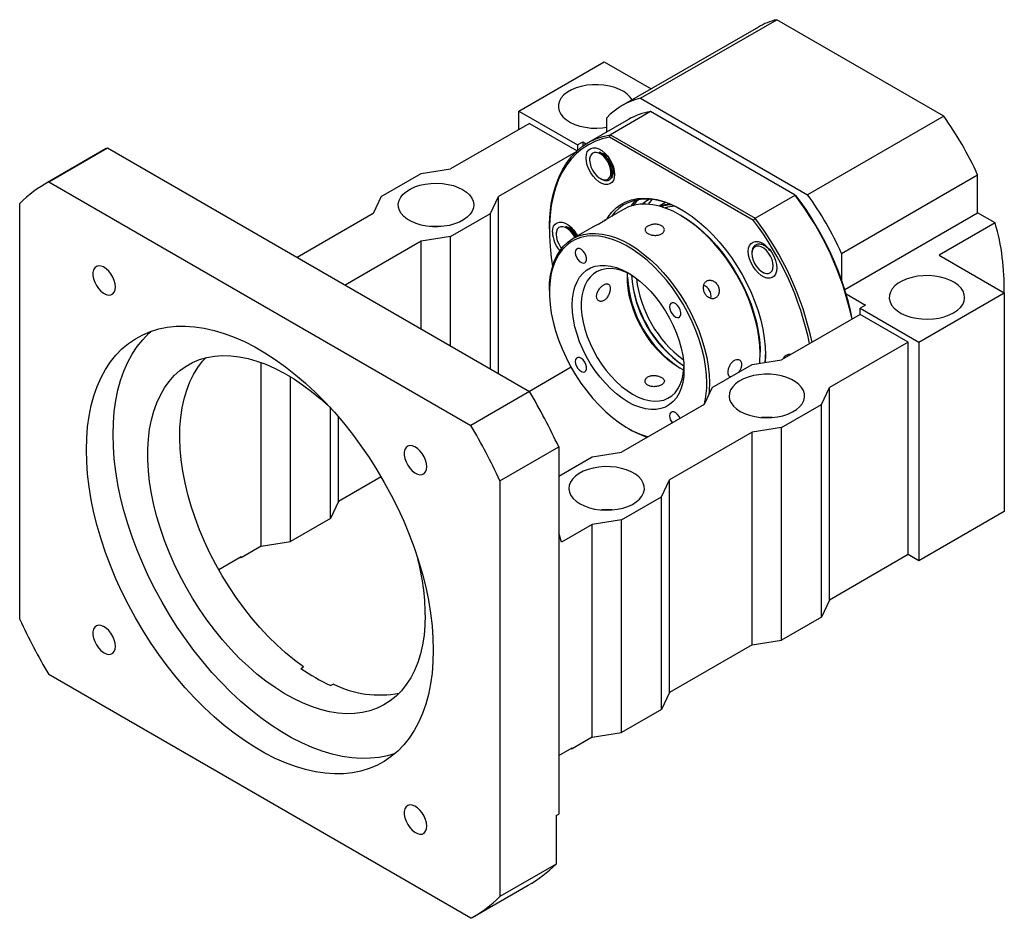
# Model space of a CAD drawing. Header units: millimetres. Extents: x 24 to 293, y 4 to 207.
# Tile 5 of 5: x 194 to 281, y 104 to 183. Entities that reach past the tile are written whole.
import ezdxf

# ---------------------------------------------------------------- set-up
doc = ezdxf.new("R2010")
doc.units = ezdxf.units.MM

msp = doc.modelspace()

# ---------------------------------------------------------------- linework, layer by layer
at = {"color": 7, "linetype": 'Continuous', "lineweight": 25}
for p, q in [((249.2592, 176.0712), (261.28, 183.0106)), ((276.0373, 174.4914), (261.28, 183.0106)), ((259.6594, 182.364), (247.6386, 175.4245)), ((238.4888, 174.94), (246.0313, 179.2942)), ((246.0313, 179.2942), (250.1865, 176.8954)), ((249.2592, 176.0712), (264.0165, 167.552)), ((238.4888, 174.94), (243.6742, 171.9465)), ((238.4888, 173.3071), (238.4888, 174.94)), ((250.1256, 174.8906), (246.59, 172.8496)), ((262.9145, 167.5077), (250.1256, 174.8906)), ((248.1874, 174.2017), (244.6518, 172.1607)), ((246.267, 173.0931), (246.267, 174.3432)), ((276.0373, 174.4914), (264.0165, 167.552)), ((239.4316, 173.8514), (232.4784, 169.8374)), ((239.4316, 173.8514), (243.6455, 171.4187)), ((243.6742, 171.9465), (244.1457, 172.2187)), ((244.1457, 172.2187), (244.1457, 171.8306)), ((244.1457, 172.2187), (244.4537, 172.0408)), ((259.2262, 165.2827), (246.507, 172.6253)), ((246.59, 172.8496), (259.3789, 165.4667)), ((202.0627, 171.6301), (196.8772, 168.6366)), ((196.9825, 168.6967), (202.1679, 171.6902)), ((202.0627, 171.6301), (202.1679, 171.6902)), ((202.1679, 171.6902), (239.4543, 150.1652)), ((243.6742, 171.9465), (243.6742, 171.445)), ((243.5549, 171.3333), (236.721, 167.3882)), ((244.7572, 170.7995), (244.7572, 170.6158)), ((229.8857, 169.4292), (232.4784, 169.8374)), ((226.3501, 167.3882), (229.8857, 169.4292)), ((245.6998, 168.9829), (245.799, 168.9257)), ((246.583, 168.9694), (246.5839, 168.9699)), ((267.0088, 162.3692), (279.0296, 169.3087)), ((279.0296, 165.9595), (279.0296, 169.3087)), ((196.9825, 168.6967), (234.2689, 147.1717)), ((226.3501, 167.3882), (225.643, 165.8914)), ((236.0139, 165.8914), (236.721, 167.3882)), ((236.721, 151.7431), (236.721, 167.3882)), ((259.3789, 165.4667), (262.9145, 167.5077)), ((194.4125, 130.0337), (194.4125, 166.7781)), ((247.7492, 166.251), (246.0988, 165.2983)), ((251.4654, 166.8568), (250.9104, 166.5364)), ((251.4537, 166.3496), (251.5203, 166.4145)), ((251.5859, 166.426), (251.4705, 166.3593)), ((225.643, 165.8914), (218.9279, 162.0149)), ((232.4784, 163.8504), (236.0139, 165.8914)), ((236.0139, 152.1513), (236.0139, 165.8914)), ((252.8678, 165.6872), (252.7499, 165.7552)), ((267.2901, 159.1825), (279.0296, 165.9595)), ((280.5727, 165.0687), (279.0296, 165.9595)), ((241.1994, 164.53), (241.1994, 164.3939)), ((244.9283, 164.6225), (243.2708, 163.6657)), ((280.5727, 165.0687), (275.623, 162.2113)), ((232.4784, 163.8504), (229.8857, 163.4422)), ((232.4784, 154.1923), (232.4784, 163.8504)), ((241.7886, 164.2349), (241.7886, 164.0537)), ((229.8857, 163.4422), (223.1706, 159.5656)), ((229.8857, 155.6891), (229.8857, 163.4422)), ((259.0905, 162.3933), (259.0905, 162.3414)), ((267.0088, 162.3692), (267.0088, 160.0209)), ((275.623, 162.2113), (281.3866, 158.884)), ((260.0332, 160.7085), (260.0746, 160.6846)), ((260.0774, 160.6897), (260.2077, 160.6176)), ((260.0877, 160.677), (260.1922, 160.6166)), ((260.2077, 160.6176), (260.0945, 160.6882)), ((241.1994, 159.0873), (241.1994, 158.9512)), ((267.4114, 158.7876), (269.1301, 157.7954)), ((273.8441, 154.5298), (281.3866, 158.884)), ((281.3866, 158.884), (281.3866, 139.5592)), ((269.1301, 157.7954), (268.6587, 157.5233)), ((268.6587, 157.5233), (273.8441, 154.5298)), ((268.6587, 156.979), (268.6587, 157.5233)), ((268.6587, 156.979), (261.7055, 152.9649)), ((272.9013, 154.5297), (268.6587, 156.979)), ((272.9013, 154.5297), (265.9481, 150.5157)), ((272.9013, 135.7493), (272.9013, 154.5297)), ((273.8441, 154.5298), (273.8441, 135.205)), ((259.8199, 153.5085), (259.8199, 153.6445)), ((215.7435, 136.4977), (215.7435, 152.7283)), ((243.1201, 152.3018), (239.4367, 150.1754)), ((255.5772, 150.5157), (259.1127, 152.5567)), ((259.1127, 152.5567), (261.7055, 152.9649)), ((218.3363, 136.9059), (218.3363, 151.4639)), ((255.5772, 150.5157), (254.8701, 149.019)), ((265.241, 149.019), (265.9481, 150.5157)), ((265.9481, 131.7353), (265.9481, 150.5157)), ((239.4543, 150.1652), (234.2689, 147.1717)), ((254.8701, 149.019), (247.5633, 144.8009)), ((261.7055, 146.978), (265.241, 149.019)), ((265.241, 130.2385), (265.241, 149.019)), ((221.8718, 138.9469), (221.8718, 148.6973)), ((222.5789, 140.4436), (222.5789, 147.9105)), ((248.1515, 146.9085), (248.2693, 146.8405)), ((259.1127, 146.5697), (251.806, 142.3516)), ((261.7055, 146.978), (259.1127, 146.5697)), ((259.1127, 127.7893), (259.1127, 146.5697)), ((261.7055, 128.1975), (261.7055, 146.978)), ((236.8389, 142.2858), (242.0243, 145.2793)), ((242.0243, 145.2793), (242.0243, 112.8354)), ((242.0243, 142.6918), (244.9706, 144.3927)), ((244.9706, 144.3927), (247.5633, 144.8009)), ((226.3424, 142.6163), (222.5789, 140.4436)), ((236.8389, 142.2858), (236.8389, 105.5415)), ((251.0989, 140.8549), (251.806, 142.3516)), ((251.806, 123.5712), (251.806, 142.3516)), ((222.5789, 140.4436), (221.8718, 138.9469)), ((247.5633, 138.8139), (251.0989, 140.8549)), ((251.0989, 122.0745), (251.0989, 140.8549)), ((281.3866, 139.5592), (273.8441, 135.205)), ((221.8718, 138.9469), (218.3363, 136.9059)), ((244.9706, 138.4057), (242.26, 136.8409)), ((247.5633, 138.8139), (244.9706, 138.4057)), ((244.9706, 119.6252), (244.9706, 138.4057)), ((247.5633, 120.0334), (247.5633, 138.8139)), ((242.26, 136.8409), (242.0243, 137.6847)), ((215.7435, 136.4977), (218.3363, 136.9059)), ((215.7435, 136.4977), (213.9758, 135.4772)), ((272.9013, 135.7493), (265.9481, 131.7353)), ((273.8441, 135.205), (272.9013, 135.7493)), ((213.9758, 135.5588), (211.9929, 134.4141)), ((213.905, 135.518), (213.9758, 135.4772)), ((213.9758, 135.5588), (213.9758, 135.4772)), ((265.9481, 131.7353), (265.241, 130.2385)), ((265.241, 130.2385), (261.7055, 128.1975)), ((259.1127, 127.7893), (261.7055, 128.1975)), ((259.1127, 127.7893), (251.806, 123.5712)), ((219.2608, 125.7044), (219.4965, 125.8405)), ((234.2689, 103.6229), (196.9825, 125.1479)), ((222.1258, 124.3226), (221.8901, 124.1866)), ((251.806, 123.5712), (251.0989, 122.0745)), ((251.0989, 122.0745), (247.5633, 120.0334)), ((244.9706, 119.6252), (247.5633, 120.0334)), ((244.9706, 119.6252), (243.2028, 118.6047)), ((242.0243, 118.006), (243.2028, 118.6864)), ((243.1321, 118.6455), (243.2028, 118.6047)), ((243.2028, 118.6047), (243.2028, 118.6864)), ((241.7886, 112.6994), (242.0243, 112.8354)), ((241.7886, 112.6994), (241.7886, 108.3989)), ((241.7886, 108.3989), (236.8389, 105.5415)), ((234.3742, 103.683), (239.3239, 106.5404))]:
    msp.add_line(p, q, dxfattribs=at)
at = {"color": 7, "linetype": 'Continuous', "lineweight": 25, "flags": 128}
for points in [[(248.5046, 175.9244), (248.3392, 176.1689), (248.0868, 176.425), (247.7697, 176.6558), (247.3953, 176.856), (246.9724, 177.0208), (246.5108, 177.1465), (246.0214, 177.23), (245.5156, 177.2693), (245.0054, 177.2637), (244.5026, 177.2132), (244.0191, 177.1189), (243.5662, 176.9831), (243.1545, 176.8091), (242.7936, 176.6007), (242.4921, 176.3631), (242.2569, 176.1016), (242.0937, 175.8225), (242.0061, 175.5322), (241.9963, 175.2377), (242.0646, 174.9457), (242.2092, 174.6632), (242.4268, 174.3967), (242.7124, 174.1526), (243.0591, 173.9364), (243.459, 173.7534), (243.9026, 173.6077), (244.3795, 173.5028), (244.8785, 173.4412), (245.388, 173.4243), (245.896, 173.4525), (246.267, 173.5025)], [(241.1994, 164.53), (241.2063, 164.9939), (241.262, 165.8953), (241.3732, 166.7581), (241.5392, 167.5783), (241.7593, 168.3518), (242.0326, 169.0751), (242.3576, 169.7447), (242.7328, 170.3575), (243.1566, 170.9106), (243.6268, 171.4013), (244.1413, 171.8274), (244.6975, 172.1868), (245.293, 172.4778), (245.9248, 172.6991), (246.59, 172.8496)], [(246.507, 172.6253), (245.8518, 172.4739), (245.2294, 172.2528), (244.643, 171.9631), (244.0953, 171.6062), (243.5887, 171.1837), (243.1258, 170.6976), (242.7087, 170.1503), (242.3393, 169.5442), (242.0194, 168.8823), (241.7505, 168.1676), (241.5338, 167.4035), (241.3704, 166.5936), (241.261, 165.7417), (241.2062, 164.8518), (241.2062, 163.9281), (241.261, 162.9749), (241.3704, 161.9968), (241.4902, 161.2369)], [(244.439, 170.7995), (244.4665, 171.0864), (244.548, 171.3289), (244.6798, 171.5164), (244.8562, 171.6408), (245.0695, 171.6966), (245.3103, 171.6814), (245.5682, 171.5959), (245.8318, 171.4437), (246.0896, 171.2315), (246.3305, 170.9687), (246.5437, 170.6666), (246.7201, 170.3385), (246.852, 169.9988), (246.9334, 169.6623), (246.961, 169.3436), (246.9334, 169.0568), (246.852, 168.8143), (246.7201, 168.6267), (246.5437, 168.5023), (246.3305, 168.4465), (246.0896, 168.4617), (245.8318, 168.5473), (245.5682, 168.6995), (245.3103, 168.9116), (245.0695, 169.1745), (244.8562, 169.4765), (244.6798, 169.8046), (244.548, 170.1443), (244.4665, 170.4809), (244.439, 170.7995)], [(246.6425, 169.5527), (246.6099, 169.8313), (246.5244, 170.1238), (246.391, 170.4133), (246.2174, 170.683), (246.0137, 170.9171), (245.7919, 171.1021), (245.5646, 171.2271), (245.3453, 171.2851), (245.1465, 171.2725), (244.9799, 171.1901), (244.8552, 171.0427), (244.7796, 170.8388), (244.7574, 170.5904), (244.79, 170.3118), (244.8755, 170.0193), (245.009, 169.7298), (245.1825, 169.4602), (245.3862, 169.226), (245.6081, 169.0411), (245.8353, 168.916), (246.0547, 168.8581), (246.2534, 168.8707), (246.42, 168.9531), (246.5447, 169.1005), (246.6204, 169.3043), (246.6425, 169.5527)], [(233.539, 168.0005), (233.8712, 167.7768), (234.1404, 167.5265), (234.3402, 167.2554), (234.4659, 166.9699), (234.5147, 166.6766), (234.4854, 166.3825), (234.3787, 166.0944), (234.197, 165.8191), (233.9447, 165.5631), (233.6276, 165.3322), (233.2532, 165.132), (232.8302, 164.9672), (232.3686, 164.8415), (231.8792, 164.7581), (231.3735, 164.7187), (230.8632, 164.7243), (230.3605, 164.7748), (229.877, 164.8691), (229.4241, 165.0049), (229.0123, 165.1789), (228.6515, 165.3873), (228.3499, 165.6249), (228.1148, 165.8864), (227.9515, 166.1655), (227.864, 166.4558), (227.8542, 166.7503), (227.9224, 167.0423), (228.0671, 167.3248), (228.2847, 167.5913), (228.5702, 167.8354), (228.917, 168.0516), (229.3169, 168.2346), (229.7605, 168.3803), (230.2374, 168.4852), (230.7364, 168.5468), (231.2459, 168.5637), (231.7539, 168.5355), (232.2485, 168.4629), (232.718, 168.3476), (233.1516, 168.1922), (233.539, 168.0005)], [(246.2661, 165.3948), (246.3848, 165.5817), (246.7153, 166.0107), (247.09, 166.3795), (247.5064, 166.6854), (247.9614, 166.9263), (248.4517, 167.1004), (248.9739, 167.2065), (249.524, 167.2438), (250.0983, 167.2121), (250.6925, 167.1115), (251.3024, 166.9428), (251.9236, 166.7072), (252.5515, 166.4064), (253.1817, 166.0426), (253.8097, 165.6184), (254.4309, 165.1368), (255.0407, 164.6013), (255.635, 164.0158), (256.2092, 163.3846), (256.7594, 162.712), (257.2816, 162.0031), (257.7719, 161.2628), (258.2269, 160.4966), (258.6433, 159.7099), (259.018, 158.9085), (259.3484, 158.098), (259.6322, 157.2844), (259.8671, 156.4735), (260.0517, 155.6711), (260.1845, 154.883), (260.2645, 154.1149), (260.2913, 153.3724), (260.2702, 152.739)], [(252.927, 166.1971), (252.8273, 166.253), (252.1999, 166.5683), (251.5783, 166.8182), (250.9671, 167.0008), (250.3709, 167.1147), (249.794, 167.1591), (249.2407, 167.1337), (248.7152, 167.0386), (248.2212, 166.8746), (247.7625, 166.6429), (247.3425, 166.3451), (246.9643, 165.9836), (246.6831, 165.6355)], [(248.4625, 166.5692), (248.5516, 166.7001), (248.8478, 167.0698)], [(249.0678, 167.1106), (248.869, 166.9141), (248.6043, 166.5989)], [(249.3631, 166.7136), (249.592, 166.9025), (249.9953, 167.1614)], [(249.9519, 166.7046), (250.0619, 166.8619), (250.2764, 167.1266)], [(259.7796, 152.6617), (259.7929, 152.8123), (259.8199, 153.5085), (259.7929, 154.2357), (259.7124, 154.9884), (259.5789, 155.7609), (259.3934, 156.5474), (259.1573, 157.3418), (258.8725, 158.1381), (258.5411, 158.9302), (258.1655, 159.7121), (257.7488, 160.4779), (257.294, 161.2217), (256.8046, 161.9379), (256.2843, 162.6209), (255.7371, 163.2657), (255.1672, 163.8673), (254.5789, 164.4212), (253.9767, 164.923), (253.3651, 165.3691), (252.7488, 165.7559), (252.1325, 166.0806), (251.5209, 166.3407), (250.9187, 166.5342), (250.3303, 166.6596), (249.7604, 166.716), (249.2132, 166.703), (248.693, 166.6206), (248.2036, 166.4695), (247.7492, 166.251)], [(252.8678, 165.6872), (253.0205, 165.5971), (253.6342, 165.1957), (254.242, 164.7352), (254.839, 164.2194), (255.4206, 163.6523), (255.9821, 163.0382), (256.5193, 162.382), (257.0279, 161.6889), (257.504, 160.9642), (257.9437, 160.2137), (258.3437, 159.4431), (258.7009, 158.6586), (259.0124, 157.8663), (259.2758, 157.0723), (259.489, 156.2829), (259.6504, 155.5043), (259.7587, 154.7426), (259.813, 154.0036), (259.8199, 153.6445)], [(241.4704, 164.2374), (241.498, 164.5243), (241.5795, 164.7668), (241.7113, 164.9543), (241.8877, 165.0787), (242.1009, 165.1345), (242.3418, 165.1193), (242.5996, 165.0337), (242.8633, 164.8816), (243.1211, 164.6694), (243.3619, 164.4066), (243.5752, 164.1045), (243.6878, 163.9064)], [(243.4619, 163.776), (243.4371, 163.824), (243.267, 164.0963), (243.0658, 164.3344), (242.8451, 164.5246), (242.6178, 164.6559), (242.3971, 164.7204), (242.1959, 164.7146), (242.0257, 164.6388), (241.8966, 164.4973), (241.816, 164.2985), (241.7886, 164.0537), (241.816, 163.7774), (241.8966, 163.4854), (242.0257, 163.1949), (242.1959, 162.9226), (242.2851, 162.8082)], [(241.1994, 159.0873), (241.2263, 159.7834), (241.3068, 160.4431), (241.4403, 161.0615), (241.6258, 161.6338), (241.8619, 162.1556), (242.1467, 162.6231), (242.4782, 163.0325), (242.8537, 163.3809), (243.2704, 163.6655), (243.7252, 163.8842), (244.2146, 164.0353), (244.7349, 164.1177), (245.2821, 164.1307), (245.852, 164.0743), (246.4403, 163.9489), (247.0426, 163.7554), (247.6542, 163.4953), (248.2704, 163.1706), (248.8867, 162.7838), (249.4983, 162.3377), (250.1006, 161.8359), (250.6889, 161.282), (251.2588, 160.6804), (251.806, 160.0356), (252.3262, 159.3526), (252.8156, 158.6364), (253.2704, 157.8926), (253.6872, 157.1268), (254.0627, 156.3449), (254.3942, 155.5528), (254.679, 154.7565), (254.9151, 153.9621), (255.1006, 153.1756), (255.2341, 152.4031), (255.3146, 151.6504), (255.3415, 150.9232)], [(255.1058, 150.9232), (255.0786, 151.6485), (254.9972, 152.3996), (254.8622, 153.1705), (254.6747, 153.9553), (254.4362, 154.7477), (254.1484, 155.5417), (253.8138, 156.3309), (253.4349, 157.1092), (253.0146, 157.8705), (252.5562, 158.6088), (252.0634, 159.3184), (251.54, 159.9937), (250.9901, 160.6294), (250.418, 161.2206), (249.8281, 161.7627), (249.2251, 162.2512), (248.6137, 162.6826), (247.9988, 163.0533), (247.385, 163.3605), (246.7772, 163.6018), (246.1802, 163.7753), (245.5987, 163.8796), (245.0371, 163.9139), (244.4999, 163.878), (243.9913, 163.7721), (243.5152, 163.597), (243.0755, 163.3542), (242.6755, 163.0455), (242.3183, 162.6733), (242.0069, 162.2406), (241.7435, 161.7508), (241.5302, 161.2076), (241.3688, 160.6153), (241.2605, 159.9786), (241.2062, 159.3024), (241.2062, 158.5921), (241.2605, 157.8532), (241.3688, 157.0914), (241.5302, 156.3128), (241.7435, 155.5234), (242.0069, 154.7294), (242.3183, 153.9371), (242.6755, 153.1526), (243.0755, 152.382), (243.5152, 151.6315), (243.9913, 150.9068), (244.4999, 150.2137), (245.0371, 149.5575), (245.5987, 148.9434), (246.1802, 148.3763), (246.7772, 147.8605), (247.385, 147.4001), (247.9988, 146.9986), (248.6137, 146.6593), (249.2251, 146.3848), (249.8281, 146.1772), (249.9082, 146.1545)], [(243.4792, 162.4466), (243.5066, 162.2407), (243.586, 162.0255), (243.7088, 161.8242), (243.8615, 161.6586), (244.0278, 161.5467), (244.1895, 161.5006), (244.3291, 161.5254), (244.4316, 161.6183), (244.4858, 161.7692), (244.4858, 161.9618), (244.4316, 162.1753), (244.3291, 162.3865), (244.1895, 162.5724), (244.0278, 162.7131), (243.8615, 162.7932), (243.7088, 162.804), (243.586, 162.7443), (243.5066, 162.6208), (243.4792, 162.4466)], [(258.7723, 162.5251), (258.7999, 162.8119), (258.8813, 163.0544), (259.0131, 163.242), (259.1895, 163.3664), (259.4028, 163.4222), (259.6436, 163.407), (259.9015, 163.3214), (260.1651, 163.1692), (260.423, 162.9571), (260.6638, 162.6942), (260.8771, 162.3922), (261.0535, 162.0641), (261.1853, 161.7244), (261.2668, 161.3878), (261.2943, 161.0691), (261.2668, 160.7823), (261.1853, 160.5398), (261.0535, 160.3523), (260.8771, 160.2279), (260.6638, 160.1721), (260.423, 160.1873), (260.1651, 160.2728), (259.9015, 160.425), (259.6436, 160.6372), (259.4028, 160.9), (259.1895, 161.2021), (259.0131, 161.5301), (258.8813, 161.8699), (258.7999, 162.2064), (258.7723, 162.5251)], [(259.0905, 162.3414), (259.1179, 162.065), (259.1985, 161.7731), (259.3276, 161.4826), (259.4977, 161.2103), (259.699, 160.9721), (259.9197, 160.7819), (260.1469, 160.6507), (260.3676, 160.5861), (260.5689, 160.5919), (260.739, 160.6678), (260.8681, 160.8092), (260.9487, 161.0081), (260.9761, 161.2528), (260.9487, 161.5292), (260.8681, 161.8211), (260.739, 162.1117), (260.5689, 162.3839), (260.3676, 162.6221), (260.1469, 162.8123), (259.9197, 162.9435), (259.699, 163.0081), (259.4977, 163.0023), (259.3276, 162.9265), (259.1985, 162.785), (259.1179, 162.5861), (259.0905, 162.3414)], [(202.8774, 159.3972), (202.8504, 159.6796), (202.7709, 159.9779), (202.6431, 160.2761), (202.4739, 160.558), (202.2724, 160.8086), (202.0496, 161.0143), (201.8174, 161.1639), (201.5884, 161.2495), (201.3748, 161.2664), (201.1882, 161.2137), (201.0387, 161.0943), (200.9344, 160.9145), (200.8807, 160.6842), (200.8807, 160.4156), (200.9344, 160.1233), (201.0387, 159.823), (201.1882, 159.5309), (201.3748, 159.2628), (201.5884, 159.0332), (201.8174, 158.8543), (202.0496, 158.7359), (202.2724, 158.6843), (202.4739, 158.7023), (202.6431, 158.7889), (202.7709, 158.9396), (202.8504, 159.146), (202.8774, 159.3972)], [(253.0906, 152.0866), (253.0635, 151.5061), (252.9826, 150.9633), (252.8489, 150.464), (252.6636, 150.0137), (252.429, 149.6174), (252.1475, 149.2793), (251.8222, 149.0032), (251.4567, 148.7922), (251.0551, 148.6485), (250.6216, 148.5736), (250.161, 148.5685), (249.6785, 148.6332), (249.1792, 148.7669), (248.6687, 148.9683), (248.1526, 149.235), (247.6364, 149.5642), (247.1259, 149.9523), (246.6267, 150.395), (246.1441, 150.8874), (245.6836, 151.4243), (245.2501, 151.9996), (244.8484, 152.6071), (244.483, 153.2401), (244.1577, 153.8917), (243.8762, 154.5548), (243.6415, 155.2221), (243.4563, 155.8862), (243.3225, 156.54), (243.2417, 157.1761), (243.2146, 157.7878), (243.2417, 158.3682), (243.3225, 158.9111), (243.4563, 159.4104), (243.6415, 159.8606), (243.8762, 160.257), (244.1577, 160.595), (244.483, 160.8711), (244.8484, 161.0822), (245.2501, 161.2259), (245.6836, 161.3007), (246.1441, 161.3058), (246.6267, 161.2412), (247.1259, 161.1074), (247.6364, 160.9061), (248.1526, 160.6394), (248.6687, 160.3101), (249.1792, 159.9221), (249.6785, 159.4794), (250.161, 158.9869), (250.6216, 158.4501), (251.0551, 157.8748), (251.4567, 157.2673), (251.8222, 156.6343), (252.1475, 155.9826), (252.429, 155.3196), (252.6636, 154.6523), (252.8489, 153.9881), (252.9826, 153.3344), (253.0635, 152.6982), (253.0906, 152.0866)], [(248.3579, 160.5159), (248.0627, 160.6604), (247.5779, 160.8485), (247.1045, 160.97), (246.6481, 161.0235), (246.2141, 161.0084), (245.8074, 160.9247), (245.433, 160.7736), (245.0951, 160.5568), (244.7978, 160.2768), (244.5446, 159.9369), (244.3383, 159.5411), (244.1814, 159.094), (244.0758, 158.6009), (244.0227, 158.0676), (244.0227, 157.5003), (244.0758, 156.9056), (244.1814, 156.2906), (244.3383, 155.6624), (244.5446, 155.0285), (244.7978, 154.3961), (245.0951, 153.7729), (245.433, 153.166), (245.8074, 152.5825), (246.2141, 152.0294), (246.6481, 151.5131), (247.1045, 151.0396), (247.5779, 150.6146), (248.0627, 150.2429), (248.5533, 149.929)], [(253.0693, 152.0545), (252.6309, 152.283), (252.1404, 152.5969), (251.6556, 152.9686), (251.1822, 153.3936), (250.7258, 153.8671), (250.2917, 154.3834), (249.8851, 154.9365), (249.5107, 155.5199), (249.1728, 156.1268), (248.8755, 156.7501), (248.6222, 157.3825), (248.4159, 158.0164), (248.259, 158.6446), (248.1534, 159.2596), (248.1003, 159.8543), (248.1003, 160.4216), (248.115, 160.6365)], [(276.9083, 157.1151), (277.2404, 157.3388), (277.5096, 157.5891), (277.7094, 157.8602), (277.8352, 158.1457), (277.884, 158.4389), (277.8547, 158.733), (277.7479, 159.0211), (277.5662, 159.2964), (277.3139, 159.5525), (276.9968, 159.7834), (276.6224, 159.9835), (276.1994, 160.1484), (275.7378, 160.274), (275.2484, 160.3575), (274.7427, 160.3969), (274.2325, 160.3913), (273.7297, 160.3407), (273.2462, 160.2465), (272.7933, 160.1107), (272.3816, 159.9366), (272.0207, 159.7283), (271.7192, 159.4906), (271.484, 159.2292), (271.3207, 158.9501), (271.2332, 158.6598), (271.2234, 158.3653), (271.2916, 158.0733), (271.4363, 157.7908), (271.6539, 157.5243), (271.9395, 157.2801), (272.2862, 157.064), (272.6861, 156.8809), (273.1297, 156.7353), (273.6066, 156.6304), (274.1056, 156.5688), (274.6151, 156.5518), (275.1231, 156.58), (275.6177, 156.6526), (276.0873, 156.768), (276.5208, 156.9233), (276.9083, 157.1151)], [(251.8125, 157.6359), (251.84, 157.43), (251.9194, 157.2148), (252.0421, 157.0134), (252.1949, 156.8479), (252.3611, 156.736), (252.5228, 156.6899), (252.6625, 156.7147), (252.7649, 156.8075), (252.8191, 156.9585), (252.8191, 157.1511), (252.7649, 157.3646), (252.6625, 157.5757), (252.5228, 157.7617), (252.3611, 157.9024), (252.1949, 157.9824), (252.0421, 157.9932), (251.9194, 157.9336), (251.84, 157.81), (251.8125, 157.6359)], [(200.305, 145.0042), (200.3319, 146.0367), (200.4126, 147.0346), (200.5466, 147.9942), (200.7337, 148.9123), (200.973, 149.7856), (201.2638, 150.611), (201.6051, 151.3857), (201.9956, 152.1068), (202.4339, 152.772), (202.9186, 153.3788), (203.448, 153.9252), (204.0201, 154.4091), (204.633, 154.8289), (205.2845, 155.1832), (205.9723, 155.4706), (206.6941, 155.6902), (207.4472, 155.8412), (208.229, 155.9231), (209.0368, 155.9355), (209.8678, 155.8785), (210.7189, 155.7522), (211.5874, 155.5571), (212.47, 155.2939), (213.3636, 154.9635), (214.2653, 154.567), (215.1717, 154.1058), (216.0797, 153.5817), (216.9861, 152.9963), (217.8877, 152.3518), (218.7814, 151.6504), (219.664, 150.8946), (220.5324, 150.087), (221.3836, 149.2305), (222.2146, 148.3282), (223.0224, 147.383), (223.8042, 146.3985), (224.5573, 145.378), (225.279, 144.3251), (225.9669, 143.2435), (226.6184, 142.137), (227.2312, 141.0096), (227.8034, 139.8651), (228.3327, 138.7076), (228.8174, 137.5411), (229.2558, 136.3698), (229.6463, 135.1978), (229.9876, 134.0291), (230.2784, 132.868), (230.5177, 131.7183), (230.7047, 130.5843), (230.8388, 129.4699), (230.9194, 128.379), (230.9463, 127.3154), (230.9194, 126.2828), (230.8388, 125.285), (230.7047, 124.3253), (230.5177, 123.4073), (230.2784, 122.534), (229.9876, 121.7086), (229.6463, 120.9339), (229.2558, 120.2127), (228.8174, 119.5476), (228.3327, 118.9408), (227.8034, 118.3944), (227.2312, 117.9105), (226.6184, 117.4907), (225.9669, 117.1364), (225.279, 116.849), (224.5573, 116.6294), (223.8042, 116.4784), (223.0224, 116.3965), (222.2146, 116.3841), (221.3836, 116.4411), (220.5324, 116.5674), (219.664, 116.7625), (218.7814, 117.0257), (217.8877, 117.3561), (216.9861, 117.7526), (216.0797, 118.2138), (215.1717, 118.7379), (214.2653, 119.3233), (213.3636, 119.9678), (212.47, 120.6692), (211.5874, 121.425), (210.7189, 122.2326), (209.8678, 123.089), (209.0368, 123.9914), (208.229, 124.9366), (207.4472, 125.9211), (206.6941, 126.9416), (205.9723, 127.9945), (205.2845, 129.0761), (204.633, 130.1825), (204.0201, 131.31), (203.448, 132.4545), (202.9186, 133.612), (202.4339, 134.7784), (201.9956, 135.9497), (201.6051, 137.1218), (201.2638, 138.2904), (200.973, 139.4516), (200.7337, 140.6012), (200.5466, 141.7352), (200.4126, 142.8497), (200.3319, 143.9406), (200.305, 145.0042)], [(202.6621, 146.3649), (202.689, 147.3974), (202.7696, 148.3953), (202.9037, 149.3549), (203.0907, 150.273), (203.33, 151.1463), (203.6208, 151.9717), (203.9621, 152.7464), (204.3526, 153.4675), (204.791, 154.1327), (205.2757, 154.7395), (205.805, 155.2858), (206.036, 155.4932)], [(230.2392, 130.4449), (230.2124, 129.525), (230.1321, 128.64), (229.9987, 127.7939), (229.8128, 126.9903), (229.5751, 126.2327), (229.2868, 125.5245), (228.949, 124.8688), (228.5632, 124.2683), (228.1312, 123.7259), (227.6548, 123.2437), (227.1361, 122.824), (226.5774, 122.4685), (225.9811, 122.1789), (225.3499, 121.9563), (224.6864, 121.8018), (223.9936, 121.716), (223.2745, 121.6994), (222.5323, 121.7519), (221.7702, 121.8734), (220.9915, 122.0632), (220.1997, 122.3207), (219.3981, 122.6447), (218.5904, 123.0337), (217.7801, 123.486), (216.9706, 123.9997), (216.1655, 124.5726), (215.3684, 125.202), (214.5827, 125.8853), (213.8119, 126.6195), (213.0593, 127.4014), (212.3283, 128.2275), (211.6219, 129.0943), (210.9434, 129.9979), (210.2957, 130.9343), (209.6816, 131.8996), (209.1038, 132.8895), (208.5648, 133.8996), (208.067, 134.9256), (207.6125, 135.9629), (207.2034, 137.007), (206.8414, 138.0533), (206.5282, 139.0973), (206.265, 140.1345), (206.0531, 141.1602), (205.8933, 142.1699), (205.7864, 143.1594), (205.7329, 144.1242), (205.7329, 145.0601), (205.7864, 145.963), (205.8933, 146.8291), (206.0531, 147.6544), (206.265, 148.4354), (206.5282, 149.1687), (206.8414, 149.8511), (207.2034, 150.4795), (207.6125, 151.0512), (208.067, 151.5638), (208.5648, 152.015), (209.1038, 152.4028), (209.6816, 152.7256), (210.2957, 152.9818), (210.9434, 153.1705), (211.6219, 153.2907), (212.3283, 153.3419), (213.0593, 153.324), (213.8119, 153.2369), (214.5827, 153.0812), (215.3684, 152.8573), (216.1655, 152.5665), (216.9706, 152.2098), (217.7801, 151.7889), (218.5904, 151.3056), (219.3981, 150.762), (220.1997, 150.1606), (220.9915, 149.5038), (221.7702, 148.7947), (221.9598, 148.6121)], [(219.4965, 125.8405), (218.6961, 126.4332), (217.905, 127.0812), (217.1265, 127.7817), (216.3641, 128.5316), (215.6209, 129.3278), (214.9004, 130.1667), (214.2055, 131.0446), (213.5394, 131.9579), (212.9049, 132.9024), (212.3048, 133.8741), (211.7417, 134.8688), (211.218, 135.8821), (210.7361, 136.9096), (210.298, 137.9469), (209.9056, 138.9894), (209.5606, 140.0327), (209.2645, 141.0721), (209.0187, 142.1032), (208.8241, 143.1214), (208.6817, 144.1224), (208.5921, 145.1018), (208.5555, 146.0553), (208.5723, 146.9788), (208.6423, 147.8682), (208.7652, 148.7198), (208.9405, 149.5297), (209.1675, 150.2946), (209.4451, 151.0109), (209.7721, 151.6757), (210.1471, 152.2861), (210.5685, 152.8393), (210.8471, 153.1472)], [(243.4792, 152.8236), (243.5066, 152.6177), (243.586, 152.4025), (243.7088, 152.2011), (243.8615, 152.0356), (244.0278, 151.9237), (244.1895, 151.8776), (244.3291, 151.9024), (244.4316, 151.9952), (244.4858, 152.1462), (244.4858, 152.3388), (244.4316, 152.5523), (244.3291, 152.7634), (244.1895, 152.9494), (244.0278, 153.0901), (243.8615, 153.1701), (243.7088, 153.1809), (243.586, 153.1213), (243.5066, 152.9977), (243.4792, 152.8236)], [(260.2577, 152.7199), (260.2845, 153.1494), (260.291, 153.4408)], [(248.5533, 149.929), (249.0438, 149.6765), (249.5287, 149.4884), (250.002, 149.3669), (250.4584, 149.3135), (250.8925, 149.3286), (251.2991, 149.4122), (251.6736, 149.5634), (252.0114, 149.7802), (252.3087, 150.0602), (252.562, 150.4001), (252.7683, 150.7959), (252.9252, 151.243), (253.0308, 151.736), (253.0839, 152.2694), (253.0863, 152.3252)], [(258.0521, 148.4067), (258.4395, 148.2149), (258.8731, 148.0595), (259.3427, 147.9442), (259.8373, 147.8716), (260.3453, 147.8434), (260.8547, 147.8603), (261.3538, 147.9219), (261.8307, 148.0268), (262.2743, 148.1725), (262.6741, 148.3555), (263.0209, 148.5717), (263.3064, 148.8159), (263.5241, 149.0823), (263.6687, 149.3649), (263.7369, 149.6568), (263.7272, 149.9514), (263.6396, 150.2416), (263.4763, 150.5207), (263.2412, 150.7822), (262.9396, 151.0199), (262.5788, 151.2282), (262.1671, 151.4023), (261.7142, 151.538), (261.2307, 151.6323), (260.7279, 151.6828), (260.2177, 151.6885), (259.7119, 151.6491), (259.2225, 151.5656), (258.7609, 151.4399), (258.3379, 151.2751), (257.9635, 151.0749), (257.6464, 150.8441), (257.3941, 150.588), (257.2124, 150.3127), (257.1057, 150.0246), (257.0764, 149.7305), (257.1252, 149.4372), (257.251, 149.1517), (257.4508, 148.8806), (257.7199, 148.6303), (258.0521, 148.4067)], [(255.3415, 150.9232), (255.3146, 150.227), (255.2804, 149.8875)], [(252.7449, 147.7921), (252.6625, 147.9527), (252.5228, 148.1387), (252.3611, 148.2793), (252.1949, 148.3594), (252.0421, 148.3702), (251.9194, 148.3106), (251.84, 148.187), (251.8125, 148.0128)], [(227.5724, 118.1871), (226.9143, 117.9901), (226.1612, 117.8391), (225.3794, 117.7572), (224.5716, 117.7447), (223.7406, 117.8018), (222.8894, 117.928), (222.021, 118.1231), (221.1384, 118.3864), (220.2447, 118.7168), (219.3431, 119.1133), (218.4367, 119.5744), (217.5287, 120.0986), (216.6223, 120.684), (215.7207, 121.3285), (214.827, 122.0299), (213.9444, 122.7857), (213.076, 123.5932), (212.2248, 124.4497), (211.3938, 125.3521), (210.586, 126.2972), (209.8042, 127.2818), (209.0511, 128.3023), (208.3293, 129.3552), (207.6415, 130.4368), (206.99, 131.5432), (206.3771, 132.6707), (205.805, 133.8152), (205.2757, 134.9727), (204.791, 136.1391), (204.3526, 137.3104), (203.9621, 138.4825), (203.6208, 139.6511), (203.33, 140.8123), (203.0907, 141.9619), (202.9037, 143.0959), (202.7696, 144.2104), (202.689, 145.3013), (202.6621, 146.3649)], [(230.3774, 143.5218), (230.3504, 143.8041), (230.2709, 144.1025), (230.1431, 144.4006), (229.9739, 144.6826), (229.7724, 144.9332), (229.5496, 145.1389), (229.3174, 145.2885), (229.0884, 145.3741), (228.8748, 145.391), (228.6882, 145.3383), (228.5387, 145.2189), (228.4344, 145.0391), (228.3807, 144.8087), (228.3807, 144.5402), (228.4344, 144.2479), (228.5387, 143.9476), (228.6882, 143.6555), (228.8748, 143.3874), (229.0884, 143.1578), (229.3174, 142.9789), (229.5496, 142.8605), (229.7724, 142.8089), (229.9739, 142.8269), (230.1431, 142.9135), (230.2709, 143.0641), (230.3504, 143.2706), (230.3774, 143.5218)], [(243.9099, 140.2426), (244.2974, 140.0508), (244.731, 139.8955), (245.2005, 139.7801), (245.6951, 139.7075), (246.2031, 139.6793), (246.7126, 139.6962), (247.2116, 139.7579), (247.6885, 139.8627), (248.1321, 140.0084), (248.532, 140.1915), (248.8788, 140.4076), (249.1643, 140.6518), (249.3819, 140.9183), (249.5266, 141.2008), (249.5948, 141.4927), (249.585, 141.7873), (249.4975, 142.0775), (249.3342, 142.3567), (249.099, 142.6181), (248.7975, 142.8558), (248.4367, 143.0641), (248.0249, 143.2382), (247.572, 143.3739), (247.0885, 143.4682), (246.5858, 143.5187), (246.0755, 143.5244), (245.5698, 143.485), (245.0804, 143.4015), (244.6188, 143.2759), (244.1958, 143.111), (243.8214, 142.9108), (243.5043, 142.68), (243.252, 142.4239), (243.0703, 142.1486), (242.9636, 141.8605), (242.9343, 141.5664), (242.9831, 141.2731), (243.1088, 140.9876), (243.3086, 140.7165), (243.5778, 140.4662), (243.9099, 140.2426)], [(202.8774, 127.6412), (202.8504, 127.9236), (202.7709, 128.2219), (202.6431, 128.5201), (202.4739, 128.802), (202.2724, 129.0526), (202.0496, 129.2583), (201.8174, 129.4079), (201.5884, 129.4935), (201.3748, 129.5104), (201.1882, 129.4578), (201.0387, 129.3383), (200.9344, 129.1586), (200.8807, 128.9282), (200.8807, 128.6596), (200.9344, 128.3673), (201.0387, 128.067), (201.1882, 127.7749), (201.3748, 127.5069), (201.5884, 127.2772), (201.8174, 127.0983), (202.0496, 126.9799), (202.2724, 126.9283), (202.4739, 126.9463), (202.6431, 127.033), (202.7709, 127.1836), (202.8504, 127.39), (202.8774, 127.6412)], [(230.3774, 111.7658), (230.3504, 112.0482), (230.2709, 112.3465), (230.1431, 112.6447), (229.9739, 112.9266), (229.7724, 113.1772), (229.5496, 113.3829), (229.3174, 113.5325), (229.0884, 113.6181), (228.8748, 113.635), (228.6882, 113.5823), (228.5387, 113.4629), (228.4344, 113.2831), (228.3807, 113.0528), (228.3807, 112.7842), (228.4344, 112.4919), (228.5387, 112.1916), (228.6882, 111.8995), (228.8748, 111.6314), (229.0884, 111.4018), (229.3174, 111.2229), (229.5496, 111.1045), (229.7724, 111.0529), (229.9739, 111.0709), (230.1431, 111.1575), (230.2709, 111.3082), (230.3504, 111.5146), (230.3774, 111.7658)]]:
    msp.add_lwpolyline(points, dxfattribs=at)
at = {"color": 7, "linetype": 'Continuous', "lineweight": 25}
for centre, radius, start, end in [((262.7258, 177.0332), 6.1498, 103.59703, 119.908602), ((250.6874, 170.1433), 6.0975, 103.545613, 136.465139), ((251.0501, 169.2182), 5.7473, 99.256811, 119.87441), ((250.8064, 156.4692), 31.0065, 24.462113, 35.537888), ((203.243, 157.6302), 12.7147, 119.497709, 133.988715), ((241.0922, 150.8743), 27.4387, 11.961867, 37.315511), ((241.585, 151.1345), 26.926, 11.653249, 37.322537), ((238.7855, 149.5297), 31.0065, 24.462113, 35.537888), ((252.0847, 163.5139), 3.2109, 94.171859, 110.458632), ((252.1147, 163.4366), 3.2283, 92.31853, 108.868369), ((252.3939, 163.3711), 3.1595, 91.958013, 107.931938), ((237.6236, 148.8708), 27.1298, 11.751284, 37.224501), ((237.7456, 148.9199), 27.2359, 11.865879, 37.411498), ((231.182, 159.0045), 5.7491, 85.334363, 94.665637), ((260.9145, 159.365), 20.4689, 358.667387, 16.179578), ((244.2217, 164.3692), 2.7544, 182.742332, 220.320264), ((258.4854, 160.9022), 10.4092, 183.452918, 236.541704), ((258.8457, 161.1102), 10.4169, 183.590416, 236.404207), ((259.1623, 161.2929), 10.7411, 184.475468, 235.519155), ((254.538, 158.6243), 0.942, 346.433418, 73.101105), ((262.4397, 152.7814), 0.6549, 83.444018, 156.550684), ((247.5424, 150.858), 7.5637, 346.240454, 0.493418), ((183.636, 117.6857), 64.5802, 25.294869, 30.194228), ((252.9249, 148.0695), 1.1139, 182.917131, 217.749763), ((260.4091, 142.1321), 5.749, 85.334266, 94.665672), ((178.4506, 114.6922), 64.5802, 25.294869, 30.194228), ((252.2984, 153.7384), 7.9884, 239.710694, 252.265295), ((246.267, 133.9679), 5.7492, 85.334481, 94.665581), ((209.9484, 130.2721), 20.2915, 0.487976, 14.689991), ((252.8008, 157.6274), 64.5802, 205.294869, 210.194228), ((228.6975, 139.0148), 16.3162, 234.664375, 245.341002), ((226.1819, 132.3012), 8.9504, 243.052495, 281.372247), ((232.9533, 117.5524), 12.722, 300.049902, 313.98674), ((228.0083, 114.6894), 12.7147, 299.497709, 313.988715)]:
    msp.add_arc(centre, radius, start, end, dxfattribs=at)
at = {"color": 8, "linetype": 'Continuous', "lineweight": 25}
msp.add_arc((259.3177, 161.3827), 10.4999, 186.745448, 233.249175, dxfattribs=at)
at = {"color": 7, "linetype": 'Continuous', "lineweight": 25}
for points in [[(246.507, 172.6253), (246.5347, 172.7001), (246.5623, 172.7748), (246.59, 172.8496)], [(262.9975, 167.4598), (262.9698, 167.4758), (262.9422, 167.4917), (262.9145, 167.5077)], [(259.3789, 165.4667), (259.3281, 165.4054), (259.2772, 165.344), (259.2262, 165.2827)]]:
    msp.add_open_spline(points, degree=3, dxfattribs=at)
for points, knots in [([(245.5915, 171.3115), (245.7171, 171.2813), (245.9628, 171.2222), (246.2038, 171.0433), (246.3217, 170.9558)], [0, 0, 0, 0, 0.5107647, 1, 1, 1, 1]), ([(245.5915, 171.3115), (245.6371, 171.2938), (245.7724, 171.2411), (246.002, 171.0932), (246.2604, 170.8539), (246.4851, 170.5628), (246.663, 170.2424), (246.7838, 169.915), (246.8378, 169.6034), (246.8254, 169.3266), (246.7429, 169.1163), (246.6553, 168.9965), (246.588, 168.9751), (246.5828, 168.9734)], [0, 0, 0, 0, 0.0527594, 0.1564477, 0.261948, 0.3656369, 0.469325, 0.5748255, 0.6785144, 0.7822025, 0.8877028, 0.9913919, 1, 1, 1, 1]), ([(246.7196, 169.7106), (246.6995, 169.8702), (246.654, 170.0392), (246.519, 170.3721), (246.4294, 170.5358), (246.2202, 170.8323), (246.0998, 170.9655), (245.9133, 171.1251), (245.8493, 171.1725), (245.72, 171.2532), (245.6556, 171.2861), (245.5915, 171.3115)], [0, 0, 0, 0, 0.25, 0.25, 0.5, 0.5, 0.75, 0.75, 0.875, 0.875, 1, 1, 1, 1]), ([(245.806, 168.9369), (245.8427, 168.9114), (245.9939, 168.8065), (246.2477, 168.7705), (246.5184, 168.8433), (246.6957, 169.0694), (246.7614, 169.3761), (246.732, 169.611), (246.7196, 169.7106)], [0, 0, 0, 0, 0.0649432, 0.2674683, 0.4658294, 0.6643415, 0.857612, 1, 1, 1, 1]), ([(245.5511, 164.9571), (245.608, 164.9931), (245.7443, 165.0794), (245.9399, 165.2035), (246.1116, 165.3072), (246.219, 165.3644), (246.2504, 165.3703), (246.1996, 165.3269), (246.0879, 165.2532), (245.9843, 165.1925), (245.9437, 165.1686)], [0, 0, 0, 0, 0.0974298, 0.2334495, 0.3692933, 0.5047272, 0.6401561, 0.7759896, 0.9120112, 1, 1, 1, 1]), ([(242.6457, 164.7401), (242.7717, 164.7068), (243.0161, 164.642), (243.2534, 164.4602), (243.3683, 164.3721)], [0, 0, 0, 0, 0.5155949, 1, 1, 1, 1]), ([(243.5359, 163.8187), (243.51, 163.8693), (243.449, 163.9886), (243.3299, 164.1642), (243.1383, 164.3994), (242.9022, 164.6118), (242.7187, 164.7036), (242.6457, 164.7401)], [0, 0, 0, 0, 0.1207641, 0.2849234, 0.4490816, 0.7809768, 1, 1, 1, 1]), ([(242.6457, 164.7401), (242.6914, 164.7211), (242.8269, 164.6648), (243.0565, 164.5117), (243.3099, 164.2663), (243.4931, 164.0354), (243.5685, 163.8892), (243.5891, 163.8494)], [0, 0, 0, 0, 0.1304435, 0.3868055, 0.6476479, 0.9040112, 1, 1, 1, 1]), ([(245.9437, 165.1686), (245.8726, 165.1285), (245.7304, 165.0482), (245.4767, 164.9145), (245.2331, 164.7876), (245.037, 164.6843), (244.9594, 164.6395), (244.9287, 164.6218)], [0, 0, 0, 0, 0.2144635, 0.4289092, 0.6438246, 0.8590475, 1, 1, 1, 1]), ([(249.9086, 164.1163), (249.8688, 164.1392), (249.8337, 164.1636), (249.7721, 164.2153), (249.7455, 164.243), (249.7029, 164.2997), (249.6869, 164.3286), (249.6651, 164.3879), (249.6596, 164.4185), (249.6596, 164.4786), (249.665, 164.5085), (249.6867, 164.5682), (249.703, 164.5975), (249.7454, 164.6539), (249.7717, 164.6813), (249.8339, 164.7335), (249.8691, 164.7579), (249.9474, 164.8032), (249.9912, 164.8243), (250.0836, 164.8614), (250.1324, 164.8776), (250.2353, 164.905), (250.2893, 164.9161), (250.3979, 164.9321), (250.4531, 164.9372), (250.5653, 164.9412), (250.6206, 164.9399), (250.7292, 164.931), (250.7831, 164.9233), (250.8861, 164.9014), (250.935, 164.8874), (251.0274, 164.8533), (251.0712, 164.833), (251.1497, 164.7877), (251.1849, 164.7626), (251.2471, 164.7075), (251.2735, 164.6779), (251.3159, 164.6161), (251.3323, 164.5836), (251.3541, 164.5167), (251.3596, 164.4829), (251.3597, 164.4151), (251.3542, 164.3806), (251.3326, 164.3142), (251.3166, 164.2819), (251.2741, 164.2198), (251.2475, 164.1899), (251.186, 164.1352), (251.1509, 164.11), (251.0716, 164.0641), (251.0286, 164.0442), (250.9365, 164.01), (250.8868, 163.9958), (250.7839, 163.9738), (250.7309, 163.9662), (250.622, 163.9572), (250.5657, 163.9559), (250.4548, 163.9597), (250.3997, 163.9647), (250.2902, 163.9808), (250.2364, 163.9918), (250.0829, 164.0325), (249.988, 164.0704), (249.9086, 164.1163)], [0, 0, 0, 0, 0.03125, 0.03125, 0.0625, 0.0625, 0.09375, 0.09375, 0.125, 0.125, 0.15625, 0.15625, 0.1875, 0.1875, 0.21875, 0.21875, 0.25, 0.25, 0.28125, 0.28125, 0.3125, 0.3125, 0.34375, 0.34375, 0.375, 0.375, 0.40625, 0.40625, 0.4375, 0.4375, 0.46875, 0.46875, 0.5, 0.5, 0.53125, 0.53125, 0.5625, 0.5625, 0.59375, 0.59375, 0.625, 0.625, 0.65625, 0.65625, 0.6875, 0.6875, 0.71875, 0.71875, 0.75, 0.75, 0.78125, 0.78125, 0.8125, 0.8125, 0.84375, 0.84375, 0.875, 0.875, 0.90625, 0.90625, 0.9375, 0.9375, 1, 1, 1, 1]), ([(260.7288, 162.5762), (260.6259, 162.6879), (260.4114, 162.9207), (260.0431, 163.1335), (259.6875, 163.2073), (259.3864, 163.1232), (259.1813, 162.893), (259.0909, 162.6271), (259.0968, 162.4416), (259.0983, 162.3933)], [0, 0, 0, 0, 0.1500387, 0.3127377, 0.4744656, 0.6328685, 0.7913919, 0.9457297, 1, 1, 1, 1]), ([(245.3713, 158.5702), (245.3713, 158.5243), (245.3757, 158.4811), (245.393, 158.4), (245.4061, 158.3617), (245.44, 158.293), (245.4606, 158.2625), (245.509, 158.2095), (245.537, 158.187), (245.5976, 158.152), (245.6305, 158.1393), (245.701, 158.1236), (245.7382, 158.121), (245.8142, 158.1259), (245.8536, 158.1336), (245.9332, 158.1594), (245.9727, 158.1772), (246.0512, 158.2225), (246.0906, 158.2503), (246.1657, 158.3137), (246.2017, 158.3493), (246.2708, 158.4283), (246.3037, 158.4716), (246.364, 158.5621), (246.3917, 158.6099), (246.4425, 158.71), (246.4648, 158.7608), (246.5035, 158.8638), (246.5201, 158.9166), (246.5466, 159.0202), (246.5565, 159.0708), (246.57, 159.1699), (246.5734, 159.2186), (246.5734, 159.3092), (246.5701, 159.3518), (246.5567, 159.4314), (246.5467, 159.4677), (246.5204, 159.5318), (246.504, 159.5602), (246.465, 159.6079), (246.4427, 159.627), (246.3926, 159.6561), (246.3644, 159.6661), (246.304, 159.676), (246.2717, 159.6762), (246.2027, 159.667), (246.166, 159.6575), (246.0912, 159.6297), (246.0526, 159.6114), (245.9731, 159.5655), (245.9335, 159.5388), (245.8546, 159.478), (245.8149, 159.4435), (245.7384, 159.3688), (245.7017, 159.3289), (245.6315, 159.2436), (245.598, 159.1981), (245.5373, 159.1052), (245.5099, 159.0574), (245.461, 158.959), (245.4401, 158.9092), (245.3895, 158.7612), (245.3713, 158.662), (245.3713, 158.5702)], [0, 0, 0, 0, 0.03125, 0.03125, 0.0625, 0.0625, 0.09375, 0.09375, 0.125, 0.125, 0.15625, 0.15625, 0.1875, 0.1875, 0.21875, 0.21875, 0.25, 0.25, 0.28125, 0.28125, 0.3125, 0.3125, 0.34375, 0.34375, 0.375, 0.375, 0.40625, 0.40625, 0.4375, 0.4375, 0.46875, 0.46875, 0.5, 0.5, 0.53125, 0.53125, 0.5625, 0.5625, 0.59375, 0.59375, 0.625, 0.625, 0.65625, 0.65625, 0.6875, 0.6875, 0.71875, 0.71875, 0.75, 0.75, 0.78125, 0.78125, 0.8125, 0.8125, 0.84375, 0.84375, 0.875, 0.875, 0.90625, 0.90625, 0.9375, 0.9375, 1, 1, 1, 1]), ([(255.9089, 158.4535), (255.8699, 158.431), (255.8292, 158.4137), (255.7441, 158.3891), (255.6993, 158.3817), (255.6087, 158.3777), (255.563, 158.3809), (255.4708, 158.3975), (255.4241, 158.4111), (255.3336, 158.4476), (255.2893, 158.4705), (255.2028, 158.5258), (255.1613, 158.5577), (255.0834, 158.6285), (255.0464, 158.6679), (254.9784, 158.7528), (254.9478, 158.7976), (254.8934, 158.8918), (254.8694, 158.9417), (254.8301, 159.0424), (254.8146, 159.0935), (254.792, 159.197), (254.7851, 159.2493), (254.7805, 159.3509), (254.7827, 159.4007), (254.7965, 159.4986), (254.8079, 159.545), (254.8394, 159.6329), (254.8598, 159.6748), (254.9086, 159.7513), (254.9368, 159.7858), (255.0008, 159.8474), (255.0369, 159.8745), (255.1138, 159.919), (255.1549, 159.9366), (255.2424, 159.9626), (255.2883, 159.9706), (255.4282, 159.9795), (255.5272, 159.9651), (255.6698, 159.9144), (255.7172, 159.8924), (255.8074, 159.8399), (255.8504, 159.8095), (255.9321, 159.7402), (255.9706, 159.7013), (256.0398, 159.6183), (256.0709, 159.5737), (256.126, 159.4785), (256.1491, 159.4291), (256.1866, 159.3278), (256.2012, 159.2751), (256.2205, 159.1696), (256.2254, 159.1172), (256.2259, 159.0129), (256.2214, 158.9607), (256.2033, 158.8614), (256.1898, 158.8138), (256.1538, 158.7226), (256.1315, 158.6798), (256.054, 158.5629), (255.9868, 158.4985), (255.9089, 158.4535)], [0, 0, 0, 0, 0.03125, 0.03125, 0.0625, 0.0625, 0.09375, 0.09375, 0.125, 0.125, 0.15625, 0.15625, 0.1875, 0.1875, 0.21875, 0.21875, 0.25, 0.25, 0.28125, 0.28125, 0.3125, 0.3125, 0.34375, 0.34375, 0.375, 0.375, 0.40625, 0.40625, 0.4375, 0.4375, 0.46875, 0.46875, 0.5, 0.5, 0.53125, 0.53125, 0.5625, 0.5625, 0.625, 0.625, 0.65625, 0.65625, 0.6875, 0.6875, 0.71875, 0.71875, 0.75, 0.75, 0.78125, 0.78125, 0.8125, 0.8125, 0.84375, 0.84375, 0.875, 0.875, 0.90625, 0.90625, 0.9375, 0.9375, 1, 1, 1, 1]), ([(256.9796, 151.8688), (256.9857, 151.9509), (256.9978, 152.115), (257.0929, 152.3866), (257.2361, 152.6377), (257.42, 152.842), (257.6241, 152.9739), (257.8261, 153.0188), (258.0018, 152.9729), (258.1291, 152.8426), (258.1901, 152.6442), (258.1774, 152.4001), (258.0895, 152.1429), (257.9901, 151.9531), (257.9175, 151.8724), (257.9069, 151.8606)], [0, 0, 0, 0, 0.0820857, 0.1641647, 0.2464284, 0.3288156, 0.4110009, 0.492974, 0.5750547, 0.6573962, 0.7397442, 0.8218355, 0.9038077, 0.9859821, 1, 1, 1, 1]), ([(251.1107, 151.4054), (251.0709, 151.4283), (251.0279, 151.4492), (250.9357, 151.4871), (250.886, 151.5042), (250.783, 151.533), (250.7301, 151.5448), (250.6211, 151.5629), (250.5649, 151.5691), (250.4541, 151.5751), (250.399, 151.575), (250.2894, 151.5681), (250.2359, 151.5613), (250.1336, 151.5411), (250.0841, 151.5276), (249.991, 151.4941), (249.9482, 151.4744), (249.8696, 151.4291), (249.8337, 151.4032), (249.7719, 151.3475), (249.7458, 151.3176), (249.7031, 151.2539), (249.6868, 151.2202), (249.6652, 151.1519), (249.6596, 151.117), (249.6596, 151.0462), (249.6651, 151.0114), (249.6866, 150.9432), (249.7029, 150.9094), (249.7454, 150.8457), (249.7715, 150.8158), (249.8332, 150.7601), (249.8691, 150.7342), (249.9476, 150.6889), (249.9904, 150.6691), (250.0834, 150.6355), (250.1329, 150.622), (250.2352, 150.6017), (250.2888, 150.5948), (250.3983, 150.5878), (250.4534, 150.5877), (250.5642, 150.5937), (250.6205, 150.5999), (250.7293, 150.6179), (250.7823, 150.6297), (250.8853, 150.6586), (250.9351, 150.6756), (251.0273, 150.7134), (251.0703, 150.7344), (251.1499, 150.7802), (251.1851, 150.8044), (251.2468, 150.8553), (251.2735, 150.8823), (251.3161, 150.9374), (251.3322, 150.9654), (251.354, 151.0227), (251.3596, 151.0521), (251.3597, 151.11), (251.3543, 151.1389), (251.3327, 151.1966), (251.3165, 151.2249), (251.2531, 151.3071), (251.1902, 151.3595), (251.1107, 151.4054)], [0, 0, 0, 0, 0.03125, 0.03125, 0.0625, 0.0625, 0.09375, 0.09375, 0.125, 0.125, 0.15625, 0.15625, 0.1875, 0.1875, 0.21875, 0.21875, 0.25, 0.25, 0.28125, 0.28125, 0.3125, 0.3125, 0.34375, 0.34375, 0.375, 0.375, 0.40625, 0.40625, 0.4375, 0.4375, 0.46875, 0.46875, 0.5, 0.5, 0.53125, 0.53125, 0.5625, 0.5625, 0.59375, 0.59375, 0.625, 0.625, 0.65625, 0.65625, 0.6875, 0.6875, 0.71875, 0.71875, 0.75, 0.75, 0.78125, 0.78125, 0.8125, 0.8125, 0.84375, 0.84375, 0.875, 0.875, 0.90625, 0.90625, 0.9375, 0.9375, 1, 1, 1, 1]), ([(257.2216, 151.465), (257.2103, 151.4651), (257.1417, 151.4657), (257.0564, 151.5511), (256.9885, 151.6956), (256.9821, 151.8199), (256.9796, 151.8688)], [0, 0, 0, 0, 0.0690992, 0.420372, 0.7721474, 1, 1, 1, 1])]:
    msp.add_open_spline(points, degree=3, knots=knots, dxfattribs=at)

doc.saveas('drawing.dxf')
